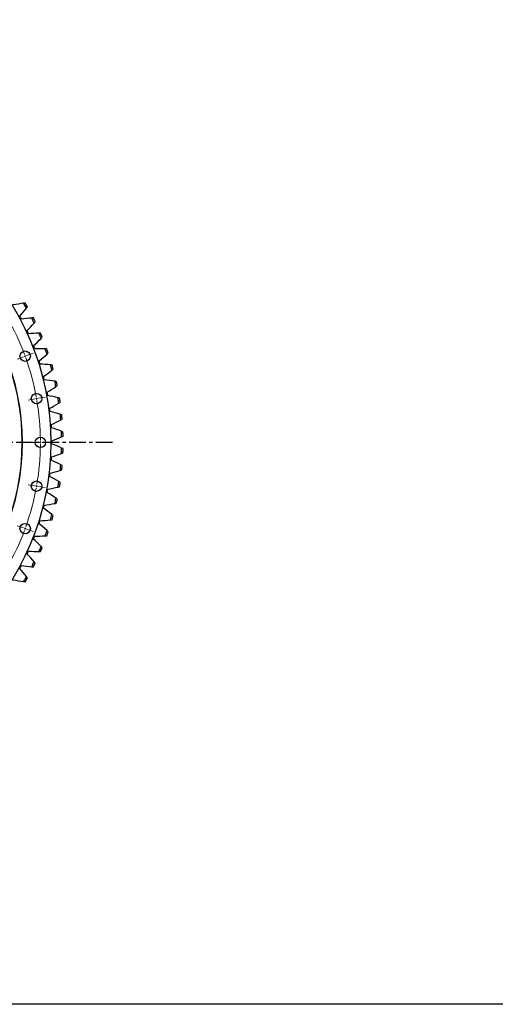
# Model space of a CAD drawing. Header units: millimetres. Extents: x -527 to 6920, y 16328 to 21890.
# Tile 3 of 12: x 1924 to 3196, y 16328 to 18964. Entities that reach past the tile are written whole.
import ezdxf

# ---------------------------------------------------------------- set-up
doc = ezdxf.new("R2010")
doc.units = ezdxf.units.MM
doc.header["$LTSCALE"] = 20
doc.linetypes.add('CENTER', pattern=[10.16, 6.35, -1.27, 1.27, -1.27])

msp = doc.modelspace()

# ---------------------------------------------------------------- linework, layer by layer
at = {"color": 7, "linetype": 'Continuous', "lineweight": 25}
for p, q in [((1925.9, 18166.6), (1923.8, 18170.5)), ((1928, 18162.6), (1925.9, 18166.6)), ((1945.3, 18127.6), (1943.4, 18131.7)), ((1947.1, 18123.5), (1945.3, 18127.6)), ((1962.3, 18087.6), (1960.6, 18091.7)), ((1963.8, 18083.4), (1962.3, 18087.6)), ((1976.7, 18046.6), (1975.3, 18050.8)), ((1978, 18042.3), (1976.7, 18046.6)), ((1988.6, 18004.7), (1987.5, 18009.1)), ((1989.7, 18000.4), (1988.6, 18004.7)), ((1997.9, 17962.3), (1997, 17966.7)), ((1998.7, 17957.9), (1997.9, 17962.3)), ((2004.6, 17919.3), (2004, 17923.7)), ((2005.1, 17914.9), (2004.6, 17919.3)), ((2008.6, 17876), (2008.3, 17880.5)), ((2008.8, 17871.5), (2008.6, 17876)), ((2009.9, 17832.5), (2009.9, 17837)), ((2009.9, 17828.1), (2009.9, 17832.5)), ((2008.3, 17784.6), (2008.6, 17789.1)), ((2008.6, 17789.1), (2008.8, 17793.5)), ((2004, 17741.3), (2004.6, 17745.8)), ((2004.6, 17745.8), (2005.1, 17750.2)), ((1997, 17698.4), (1997.9, 17702.8)), ((1997.9, 17702.8), (1998.7, 17707.2)), ((1988.6, 17660.3), (1989.7, 17664.7)), ((1987.5, 17656), (1988.6, 17660.3)), ((1975.3, 17614.2), (1976.7, 17618.5)), ((1976.7, 17618.5), (1978, 17622.8)), ((1960.6, 17573.3), (1962.3, 17577.5)), ((1962.3, 17577.5), (1963.8, 17581.7)), ((1943.4, 17533.4), (1945.3, 17537.4)), ((1945.3, 17537.4), (1947.1, 17541.5)), ((1923.8, 17494.6), (1925.9, 17498.5)), ((1925.9, 17498.5), (1928, 17502.5))]:
    msp.add_line(p, q, dxfattribs=at)
at = {"color": 0, "linetype": 'Continuous', "lineweight": 18}
for p, q in [((1933.5, 18061.7), (1916.6, 18055.5)), ((1938.2, 18063.4), (1935.8, 18062.5)), ((1938.2, 18063.4), (1940.5, 18064.3)), ((1942.9, 18065.1), (1959.8, 18071.3)), ((1973.6, 17950.6), (1991.3, 17953.7)), ((1963.7, 17948.9), (1946, 17945.8)), ((1968.6, 17949.7), (1966.2, 17949.3)), ((1968.6, 17949.7), (1971.1, 17950.2)), ((1973.9, 17832.5), (1955.9, 17832.5)), ((1978.9, 17832.5), (1976.4, 17832.5)), ((1978.9, 17832.5), (1981.4, 17832.5)), ((1983.9, 17832.5), (2001.9, 17832.5)), ((1963.7, 17716.2), (1946, 17719.3)), ((1968.6, 17715.3), (1966.2, 17715.8)), ((1968.6, 17715.3), (1971.1, 17714.9)), ((1973.6, 17714.5), (1991.3, 17711.3)), ((1933.5, 17603.4), (1916.6, 17609.5)), ((1938.2, 17601.7), (1935.8, 17602.5)), ((1938.2, 17601.7), (1940.5, 17600.8)), ((1942.9, 17600), (1959.8, 17593.8))]:
    msp.add_line(p, q, dxfattribs=at)
at = {"linetype": 'CENTER', "ltscale": 0.35}
msp.add_line((2171.7, 17832.5), (436.1, 17832.5), dxfattribs=at)
msp.add_lwpolyline([(-527.2, 21890.3), (6920.1, 21890.3), (6920.1, 16328), (-527.2, 16328)], close=True)
at = {"color": 7, "linetype": 'Continuous', "lineweight": 25}
for centre, radius in [((1303.9, 17832.5), 703), ((1303.9, 17832.5), 626), ((1303.9, 17832.5), 625.5), ((1938.2, 18063.4), 14), ((1968.6, 17949.7), 14), ((1978.9, 17832.5), 14), ((1968.6, 17715.3), 14), ((1938.2, 17601.7), 14)]:
    msp.add_circle(centre, radius, dxfattribs=at)
for radius, start, end in [(732, 29.4171, 30.5829), (736, 29.547, 30.453), (732, 25.8876, 27.0535), (736, 26.0176, 26.9236), (732, 22.3582, 23.5241), (736, 22.4882, 23.3942), (732, 18.8288, 19.9947), (736, 18.9588, 19.8648), (732, 15.2994, 16.4653), (736, 15.4293, 16.3354), (732, 11.77, 12.9359), (736, 11.8999, 12.8059), (732, 8.2406, 9.4065), (736, 8.3705, 9.2765), (732, 4.7112, 5.8771), (736, 4.8411, 5.7471), (732, 1.1818, 2.3476), (736, 1.3117, 2.2177), (732, 357.6524, 358.8182), (736, 357.7823, 358.6883), (732, 354.1229, 355.2888), (736, 354.2529, 355.1589), (732, 350.5935, 351.7594), (736, 350.7235, 351.6295), (732, 347.0641, 348.23), (736, 347.1941, 348.1001), (732, 343.5347, 344.7006), (736, 343.6646, 344.5707), (732, 340.0053, 341.1712), (736, 340.1352, 341.0412), (732, 336.4759, 337.6418), (736, 336.6058, 337.5118), (732, 332.9465, 334.1124), (736, 333.0764, 333.9824), (732, 329.4171, 330.5829), (736, 329.547, 330.453)]:
    msp.add_arc((1303.9, 17832.5), radius, start, end, dxfattribs=at)
at = {"color": 0, "linetype": 'Continuous', "lineweight": 18}
for start, end in [(20.4244, 29.5756), (20, 20.2122), (19.7878, 20), (10.4244, 19.5756), (10, 10.2122), (9.7878, 10), (0.4244, 9.5756), (350.4244, 359.5756), (0, 0.2122), (359.7878, 0), (350, 350.2122), (340.4244, 349.5756), (349.7878, 350), (330.4244, 339.5756), (339.7878, 340), (340, 340.2122)]:
    msp.add_arc((1303.9, 17832.5), 675, start, end, dxfattribs=at)
at = {"color": 7, "linetype": 'Continuous', "lineweight": 25}
for points in [[(1934.1, 18205), (1924.8, 18203.6), (1915.6, 18202.1), (1906.5, 18200.4)], [(1923.8, 18170.5), (1929.8, 18177.5), (1935.8, 18184.7), (1941.5, 18192.1)], [(1938.3, 18205.6), (1936.9, 18205.4), (1935.5, 18205.2), (1934.1, 18205)], [(1941.5, 18192.1), (1942.4, 18193.2), (1943.3, 18194.3), (1944.2, 18195.5)], [(1955.8, 18165.5), (1946.5, 18164.7), (1937.2, 18163.8), (1928, 18162.6)], [(1960.1, 18165.8), (1958.7, 18165.7), (1957.2, 18165.6), (1955.8, 18165.5)], [(1943.4, 18131.7), (1949.9, 18138.4), (1956.2, 18145.2), (1962.4, 18152.1)], [(1962.4, 18152.1), (1963.4, 18153.2), (1964.3, 18154.3), (1965.3, 18155.4)], [(1975, 18124.7), (1965.7, 18124.5), (1956.4, 18124.1), (1947.1, 18123.5)], [(1979.4, 18124.8), (1977.9, 18124.7), (1976.5, 18124.7), (1975, 18124.7)], [(1980.9, 18111), (1981.9, 18112), (1982.9, 18113), (1983.9, 18114)], [(1960.6, 18091.7), (1967.5, 18098), (1974.2, 18104.4), (1980.9, 18111)], [(1991.8, 18082.8), (1982.5, 18083.2), (1973.1, 18083.4), (1963.8, 18083.4)], [(1975.3, 18050.8), (1982.6, 18056.6), (1989.7, 18062.6), (1996.7, 18068.8)], [(1996.1, 18082.6), (1994.6, 18082.7), (1993.2, 18082.8), (1991.8, 18082.8)], [(1996.7, 18068.8), (1997.8, 18069.7), (1998.9, 18070.7), (2000, 18071.6)], [(2005.9, 18040), (1996.6, 18041), (1987.3, 18041.7), (1978, 18042.3)], [(2010.2, 18039.5), (2008.7, 18039.7), (2007.3, 18039.9), (2005.9, 18040)], [(1987.5, 18009.1), (1995.1, 18014.4), (2002.6, 18020), (2009.9, 18025.7)], [(2009.9, 18025.7), (2011.1, 18026.6), (2012.2, 18027.5), (2013.4, 18028.3)], [(2017.3, 17996.4), (2008.1, 17997.9), (1998.9, 17999.3), (1989.7, 18000.4)], [(1997, 17966.7), (2005, 17971.5), (2012.8, 17976.6), (2020.5, 17981.8)], [(2021.6, 17995.7), (2020.2, 17995.9), (2018.7, 17996.2), (2017.3, 17996.4)], [(2020.5, 17981.8), (2021.7, 17982.7), (2022.9, 17983.5), (2024.1, 17984.3)], [(2026, 17952.2), (2017, 17954.3), (2007.8, 17956.2), (1998.7, 17957.9)], [(2004, 17923.7), (2012.2, 17928.1), (2020.3, 17932.7), (2028.3, 17937.4)], [(2030.3, 17951.2), (2028.9, 17951.5), (2027.4, 17951.8), (2026, 17952.2)], [(2028.3, 17937.4), (2029.6, 17938.2), (2030.8, 17938.9), (2032, 17939.7)], [(2032, 17907.5), (2023.1, 17910.1), (2014.1, 17912.6), (2005.1, 17914.9)], [(2036.2, 17906.2), (2034.8, 17906.7), (2033.4, 17907.1), (2032, 17907.5)], [(2008.3, 17880.5), (2016.7, 17884.3), (2025.1, 17888.4), (2033.4, 17892.7)], [(2033.4, 17892.7), (2034.7, 17893.3), (2036, 17894), (2037.3, 17894.6)], [(2035.3, 17862.5), (2026.5, 17865.7), (2017.7, 17868.7), (2008.8, 17871.5)], [(2009.9, 17837), (2018.6, 17840.4), (2027.2, 17843.9), (2035.7, 17847.6)], [(2039.3, 17861), (2038, 17861.5), (2036.6, 17862), (2035.3, 17862.5)], [(2035.7, 17847.6), (2037.1, 17848.2), (2038.4, 17848.8), (2039.7, 17849.4)], [(2035.7, 17817.4), (2027.2, 17821.2), (2018.6, 17824.7), (2009.9, 17828.1)], [(2008.8, 17793.5), (2017.7, 17796.3), (2026.5, 17799.3), (2035.3, 17802.5)], [(2035.3, 17802.5), (2036.6, 17803), (2038, 17803.5), (2039.3, 17804.1)], [(2039.7, 17815.7), (2038.4, 17816.3), (2037.1, 17816.9), (2035.7, 17817.4)], [(2033.4, 17772.4), (2025.1, 17776.7), (2016.7, 17780.7), (2008.3, 17784.6)], [(2037.3, 17770.4), (2036, 17771.1), (2034.7, 17771.8), (2033.4, 17772.4)], [(2005.1, 17750.2), (2014.1, 17752.5), (2023.1, 17754.9), (2032, 17757.6)], [(2032, 17757.6), (2033.4, 17758), (2034.8, 17758.4), (2036.2, 17758.8)], [(2028.3, 17727.6), (2020.3, 17732.4), (2012.2, 17736.9), (2004, 17741.3)], [(2032, 17725.4), (2030.8, 17726.1), (2029.6, 17726.9), (2028.3, 17727.6)], [(2020.5, 17683.2), (2012.8, 17688.5), (2005, 17693.5), (1997, 17698.4)], [(1998.7, 17707.2), (2007.8, 17708.9), (2017, 17710.8), (2026, 17712.9)], [(2026, 17712.9), (2027.4, 17713.2), (2028.9, 17713.6), (2030.3, 17713.9)], [(1989.7, 17664.7), (1998.9, 17665.8), (2008.1, 17667.1), (2017.3, 17668.7)], [(2017.3, 17668.7), (2018.7, 17668.9), (2020.2, 17669.1), (2021.6, 17669.4)], [(2024.1, 17680.8), (2022.9, 17681.6), (2021.7, 17682.4), (2020.5, 17683.2)], [(2009.9, 17639.4), (2002.6, 17645.1), (1995.1, 17650.6), (1987.5, 17656)], [(2013.4, 17636.7), (2012.2, 17637.6), (2011.1, 17638.5), (2009.9, 17639.4)], [(1996.7, 17596.3), (1989.7, 17602.4), (1982.6, 17608.4), (1975.3, 17614.2)], [(1978, 17622.8), (1987.3, 17623.3), (1996.6, 17624.1), (2005.9, 17625.1)], [(2005.9, 17625.1), (2007.3, 17625.2), (2008.7, 17625.4), (2010.2, 17625.5)], [(2000, 17593.4), (1998.9, 17594.4), (1997.8, 17595.3), (1996.7, 17596.3)], [(1980.9, 17554.1), (1974.2, 17560.6), (1967.5, 17567.1), (1960.6, 17573.3)], [(1963.8, 17581.7), (1973.1, 17581.6), (1982.5, 17581.8), (1991.8, 17582.2)], [(1991.8, 17582.2), (1993.2, 17582.3), (1994.6, 17582.4), (1996.1, 17582.4)], [(1962.4, 17512.9), (1956.2, 17519.9), (1949.9, 17526.7), (1943.4, 17533.4)], [(1947.1, 17541.5), (1956.4, 17540.9), (1965.7, 17540.5), (1975, 17540.4)], [(1975, 17540.4), (1976.5, 17540.3), (1977.9, 17540.3), (1979.4, 17540.3)], [(1983.9, 17551), (1982.9, 17552), (1981.9, 17553.1), (1980.9, 17554.1)], [(1965.3, 17509.7), (1964.3, 17510.8), (1963.4, 17511.9), (1962.4, 17512.9)], [(1941.5, 17473), (1935.8, 17480.3), (1929.8, 17487.5), (1923.8, 17494.6)], [(1928, 17502.5), (1937.2, 17501.3), (1946.5, 17500.3), (1955.8, 17499.6)], [(1955.8, 17499.6), (1957.2, 17499.5), (1958.7, 17499.4), (1960.1, 17499.3)], [(1906.5, 17464.7), (1915.6, 17462.9), (1924.8, 17461.4), (1934.1, 17460.1)], [(1934.1, 17460.1), (1935.5, 17459.9), (1936.9, 17459.7), (1938.3, 17459.5)], [(1944.2, 17469.6), (1943.3, 17470.7), (1942.4, 17471.9), (1941.5, 17473)]]:
    msp.add_open_spline(points, degree=3, dxfattribs=at)

doc.saveas('drawing.dxf')
